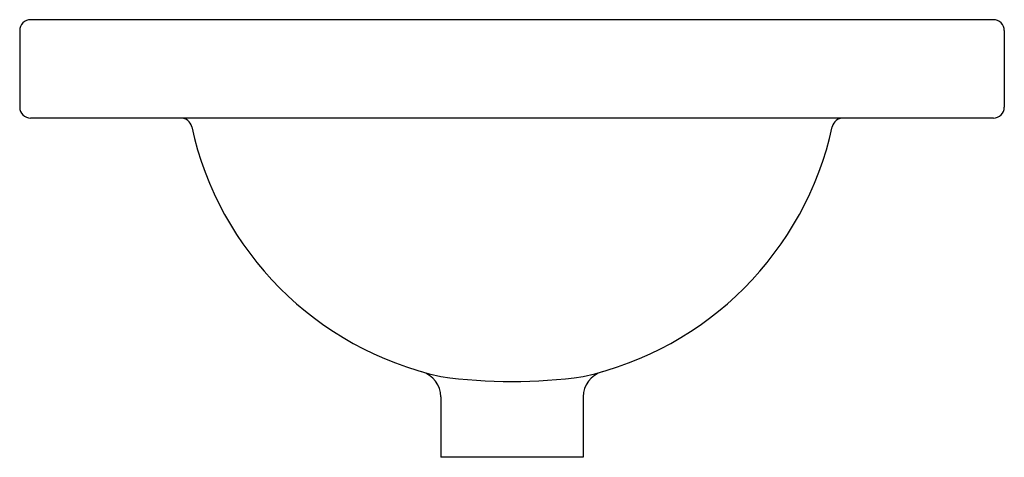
# Model space of a CAD drawing. Header units: millimetres. Extents: x -0.225 to 0.225, y -0.2 to 0.
import ezdxf

# ---------------------------------------------------------------- set-up
doc = ezdxf.new("R2010")
doc.units = ezdxf.units.MM
doc.layers.add('BLOCKS', color=3, linetype='Continuous')

msp = doc.modelspace()

# ---------------------------------------------------------------- linework, layer by layer
at = {"layer": 'BLOCKS'}
for p, q in [((0.2200000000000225, 1.13686837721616e-15), (-0.2200000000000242, 1.13686837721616e-15)), ((-0.2250000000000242, -0.004999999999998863), (-0.2250000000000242, -0.04000000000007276)), ((0.2250000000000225, -0.004999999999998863), (0.2250000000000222, -0.04000000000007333)), ((0.2200000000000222, -0.04500000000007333), (-0.2200000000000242, -0.04500000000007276)), ((-0.03250000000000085, -0.1724225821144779), (-0.03250000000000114, -0.2000000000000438)), ((0.03249999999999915, -0.1724225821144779), (0.03249999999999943, -0.2000000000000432)), ((0.03249999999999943, -0.2000000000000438), (-0.03250000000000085, -0.2000000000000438))]:
    msp.add_line(p, q, dxfattribs=at)
for centre, radius, start, end in [((-0.2200000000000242, -0.004999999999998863), 0.005, 90, 179.9999999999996), ((0.2200000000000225, -0.004999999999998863), 0.005, 359.9999999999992, 90), ((-0.2200000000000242, -0.04000000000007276), 0.005, 180, 270), ((0.2200000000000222, -0.04000000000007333), 0.005, 270, 359.9999999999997), ((-0.1512679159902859, -0.05000000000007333), 0.005, 12.38299212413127, 90), ((-5.684341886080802e-16, -0.0167886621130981), 0.1498708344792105, 192.3829921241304, 257.4757150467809), ((-5.684341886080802e-16, -0.0167886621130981), 0.1498708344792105, 282.5242849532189, 347.6170078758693), ((0.1512679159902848, -0.0500000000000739), 0.005, 90, 167.6170078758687), ((-0.04450000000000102, -0.1724225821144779), 0.012, 0, 74.04331645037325), ((0.04449999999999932, -0.1724225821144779), 0.012, 105.9566835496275, 180), ((-5.684341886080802e-16, 0.07009089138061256), 0.2354380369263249, 262.065521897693, 277.9344781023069)]:
    msp.add_arc(centre, radius, start, end, dxfattribs=at)

doc.saveas('drawing.dxf')
